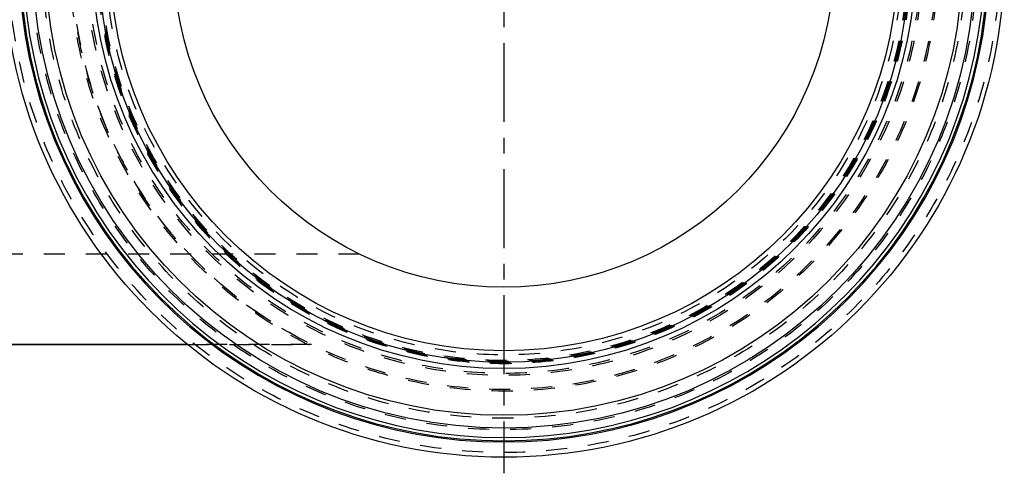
# Model space of a CAD drawing. Header units: millimetres. Extents: x 268 to 733, y 336 to 664.
# Tile 2 of 4: x 423 to 728, y 336 to 476. Entities that reach past the tile are written whole.
import ezdxf

# ---------------------------------------------------------------- set-up
doc = ezdxf.new("R2010")
doc.units = ezdxf.units.MM
doc.header["$LTSCALE"] = 65.185185
doc.linetypes.add('CENTER', pattern=[0.6, 0.375, -0.075, 0.075, -0.075])
doc.linetypes.add('HIDDEN', pattern=[0.2, 0.1, -0.1])
for name, color, linetype in [('FASEN', 7, 'CONTINUOUS'), ('KOERPER', 7, 'CONTINUOUS'), ('KONST.EL_MIT_GEO', 7, 'CONTINUOUS'), ('L1', 7, 'CONTINUOUS')]:
    doc.layers.add(name, color=color, linetype=linetype)

msp = doc.modelspace()

# ---------------------------------------------------------------- linework, layer by layer
at = {"layer": 'FASEN', "color": 8, "linetype": 'HIDDEN'}
msp.add_circle((573, 495.5), 125, dxfattribs=at)
at = {"layer": 'KOERPER', "color": 7, "linetype": 'Continuous'}
msp.add_line((474.91, 375.5), (418, 375.5), dxfattribs=at)
at = {"layer": 'KOERPER', "color": 8, "linetype": 'HIDDEN'}
msp.add_line((513.37, 375.5), (474.91, 375.5), dxfattribs=at)
msp.add_arc((573, 495.5), 134, 116.4244, 243.5756, dxfattribs=at)
at = {"layer": 'KONST.EL_MIT_GEO', "color": 8, "linetype": 'HIDDEN'}
for p, q in [((528.26, 403.5), (288, 403.5)), ((474.91, 375.5), (513.37, 375.5))]:
    msp.add_line(p, q, dxfattribs=at)
at = {"layer": 'KONST.EL_MIT_GEO', "color": 7, "linetype": 'Continuous'}
msp.add_line((418, 375.5), (474.91, 375.5), dxfattribs=at)
for radius in [155, 145.94, 142, 127.5, 125.55, 122, 102.3]:
    msp.add_circle((573, 495.5), radius, dxfattribs=at)
at = {"layer": 'KONST.EL_MIT_GEO', "color": 8, "linetype": 'HIDDEN'}
for radius in [153.54, 146.46, 142.93, 134.5, 134, 129.6, 129, 126, 125.8, 125.35, 125, 123.27]:
    msp.add_circle((573, 495.5), radius, dxfattribs=at)
at = {"layer": 'KONST.EL_MIT_GEO', "color": 7, "linetype": 'Continuous'}
for radius, start, end in [(150.28, 108.6245, 71.3755), (149.9, 108.6336, 71.3664), (148.91, 108.6438, 71.3562)]:
    msp.add_arc((573, 495.5), radius, start, end, dxfattribs=at)
at = {"layer": 'L1', "color": 2, "linetype": 'CENTER'}
msp.add_line((573, 664.5), (573, 335.5), dxfattribs=at)

doc.saveas('drawing.dxf')
